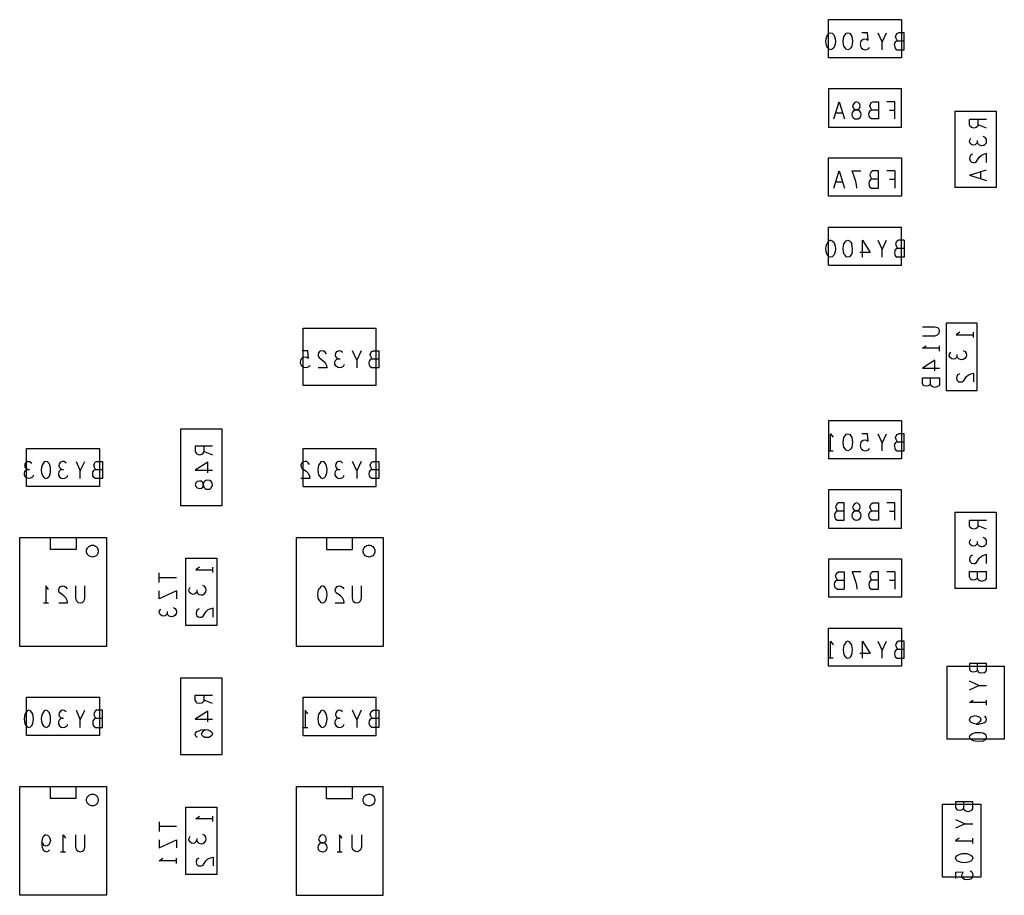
# Model space of a CAD drawing. Extents: x 17.4 to 50.4, y 21.5 to 42.5.
# Tile 4 of 12: x 28.1 to 31.7, y 32.4 to 35.6. Entities that reach past the tile are written whole.
import ezdxf

# ---------------------------------------------------------------- set-up
doc = ezdxf.new("R2010")
doc.units = 0
doc.layers.add('RVP8-TX_D_bassy_art', color=2, linetype='CONTINUOUS')

msp = doc.modelspace()

# ---------------------------------------------------------------- linework, layer by layer
at = {"layer": 'RVP8-TX_D_bassy_art'}
for points in [[(31.311, 35.615), (31.311, 35.477), (31.047, 35.477)], [(31.311, 35.615), (31.047, 35.615)], [(31.047, 35.477), (31.047, 35.615)], [(31.164, 35.536), (31.168, 35.541), (31.173, 35.545), (31.178, 35.546), (31.184, 35.545), (31.191, 35.541), (31.188, 35.568), (31.168, 35.568)], [(31.226, 35.568), (31.241, 35.534)], [(31.241, 35.506), (31.241, 35.534), (31.257, 35.568)], [(31.286, 35.523), (31.287, 35.53), (31.292, 35.537), (31.297, 35.539), (31.321, 35.539)], [(31.297, 35.539), (31.294, 35.542), (31.292, 35.547), (31.29, 35.554), (31.292, 35.56), (31.295, 35.565), (31.3, 35.568)], [(31.321, 35.506), (31.321, 35.568), (31.3, 35.568)], [(31.164, 35.536), (31.162, 35.527), (31.163, 35.519), (31.167, 35.512), (31.172, 35.508), (31.179, 35.506), (31.186, 35.507), (31.192, 35.51)], [(31.192, 35.51), (31.196, 35.515)], [(31.286, 35.523), (31.287, 35.516), (31.29, 35.51), (31.296, 35.506)], [(31.296, 35.506), (31.321, 35.506)], [(31.047, 35.227), (31.311, 35.227), (31.311, 35.365)], [(31.311, 35.365), (31.047, 35.365), (31.047, 35.227)], [(31.067, 35.256), (31.086, 35.318), (31.105, 35.256)], [(31.228, 35.318), (31.228, 35.256), (31.203, 35.256), (31.197, 35.26), (31.194, 35.266), (31.193, 35.273), (31.194, 35.28), (31.199, 35.287), (31.204, 35.289), (31.228, 35.289)], [(31.204, 35.289), (31.201, 35.292), (31.199, 35.297), (31.197, 35.304), (31.199, 35.31), (31.202, 35.315), (31.207, 35.318), (31.228, 35.318)], [(31.287, 35.256), (31.287, 35.318), (31.258, 35.318)], [(31.099, 35.277), (31.074, 35.277)], [(31.268, 35.288), (31.287, 35.288)], [(31.504, 35.284), (31.654, 35.284)], [(31.504, 35.284), (31.504, 35.008)], [(31.619, 35.254), (31.557, 35.254)], [(31.589, 35.235), (31.586, 35.229), (31.581, 35.225), (31.573, 35.223), (31.564, 35.225), (31.56, 35.229), (31.557, 35.235), (31.557, 35.254)], [(31.619, 35.223), (31.589, 35.235), (31.589, 35.254)], [(31.654, 35.284), (31.654, 35.008)], [(31.586, 35.171), (31.583, 35.167), (31.578, 35.163), (31.572, 35.161), (31.566, 35.163), (31.56, 35.167), (31.557, 35.174), (31.558, 35.18), (31.562, 35.187)], [(31.607, 35.16), (31.613, 35.164), (31.618, 35.17), (31.619, 35.176), (31.618, 35.183), (31.614, 35.189), (31.607, 35.193)], [(31.593, 35.161), (31.588, 35.166), (31.586, 35.171), (31.586, 35.178)], [(31.607, 35.16), (31.601, 35.159), (31.593, 35.161)], [(31.311, 35.115), (31.311, 34.977), (31.047, 34.977)], [(31.047, 34.977), (31.047, 35.115), (31.311, 35.115)], [(31.568, 35.129), (31.561, 35.125), (31.558, 35.119), (31.557, 35.113), (31.559, 35.105), (31.564, 35.1), (31.571, 35.099), (31.577, 35.099)], [(31.577, 35.099), (31.582, 35.102), (31.592, 35.118), (31.6, 35.125), (31.61, 35.129)], [(31.619, 35.099), (31.619, 35.131), (31.61, 35.129)], [(31.067, 35.006), (31.086, 35.068), (31.105, 35.006)], [(31.15, 35.006), (31.148, 35.019), (31.146, 35.03), (31.143, 35.041), (31.139, 35.052), (31.133, 35.068), (31.164, 35.068)], [(31.202, 35.065), (31.199, 35.06), (31.197, 35.054), (31.199, 35.047)], [(31.199, 35.047), (31.201, 35.042), (31.204, 35.039), (31.228, 35.039)], [(31.203, 35.006), (31.228, 35.006), (31.228, 35.068), (31.207, 35.068), (31.202, 35.065)], [(31.287, 35.068), (31.258, 35.068)], [(31.287, 35.068), (31.287, 35.006)], [(31.557, 35.053), (31.619, 35.072)], [(31.557, 35.053), (31.619, 35.033)], [(31.598, 35.04), (31.598, 35.065)], [(31.099, 35.027), (31.074, 35.027)], [(31.199, 35.037), (31.194, 35.03), (31.193, 35.023), (31.194, 35.016), (31.197, 35.01)], [(31.197, 35.01), (31.203, 35.006)], [(31.204, 35.039), (31.199, 35.037)], [(31.268, 35.038), (31.287, 35.038)], [(31.654, 35.008), (31.504, 35.008)], [(31.047, 34.727), (31.311, 34.727), (31.311, 34.865)], [(31.047, 34.727), (31.047, 34.865), (31.311, 34.865)], [(31.071, 34.796), (31.072, 34.787), (31.071, 34.777), (31.069, 34.769), (31.066, 34.763), (31.061, 34.758), (31.055, 34.756), (31.049, 34.758), (31.045, 34.763), (31.041, 34.769), (31.039, 34.777), (31.038, 34.787), (31.039, 34.796), (31.041, 34.804)], [(31.055, 34.818), (31.049, 34.816), (31.045, 34.81), (31.041, 34.804)], [(31.055, 34.818), (31.061, 34.816), (31.066, 34.81), (31.069, 34.804)], [(31.069, 34.804), (31.071, 34.796)], [(31.133, 34.777), (31.131, 34.769), (31.128, 34.763), (31.123, 34.758), (31.117, 34.756), (31.111, 34.758), (31.107, 34.763), (31.103, 34.769), (31.101, 34.777), (31.1, 34.787), (31.101, 34.796), (31.103, 34.804)], [(31.103, 34.804), (31.107, 34.81), (31.111, 34.816), (31.117, 34.818), (31.123, 34.816), (31.128, 34.81), (31.131, 34.804)], [(31.133, 34.777), (31.134, 34.787), (31.133, 34.796), (31.131, 34.804)], [(31.17, 34.756), (31.17, 34.818), (31.198, 34.773)], [(31.226, 34.818), (31.241, 34.784)], [(31.241, 34.756), (31.241, 34.784), (31.257, 34.818)], [(31.3, 34.818), (31.295, 34.815), (31.292, 34.81), (31.29, 34.804), (31.292, 34.797), (31.294, 34.792), (31.297, 34.789), (31.321, 34.789)], [(31.321, 34.818), (31.321, 34.756), (31.296, 34.756)], [(31.321, 34.818), (31.3, 34.818)], [(31.198, 34.773), (31.16, 34.773)], [(31.297, 34.789), (31.292, 34.787), (31.287, 34.78), (31.286, 34.773), (31.287, 34.766), (31.29, 34.76), (31.296, 34.756)], [(29.147, 34.5), (29.411, 34.5)], [(29.411, 34.292), (29.147, 34.292), (29.147, 34.5)], [(29.411, 34.292), (29.411, 34.5)], [(31.387, 34.505), (31.432, 34.505), (31.441, 34.502), (31.447, 34.496)], [(31.387, 34.472), (31.432, 34.472), (31.441, 34.475), (31.447, 34.481), (31.449, 34.489), (31.447, 34.496)], [(31.522, 34.485), (31.509, 34.476)], [(31.509, 34.476), (31.571, 34.476)], [(31.571, 34.466), (31.571, 34.485)], [(31.449, 34.427), (31.387, 34.427), (31.4, 34.436)], [(31.449, 34.417), (31.449, 34.436)], [(29.172, 34.365), (29.168, 34.36), (29.162, 34.357), (29.155, 34.356), (29.148, 34.358), (29.143, 34.362), (29.139, 34.369), (29.138, 34.377), (29.14, 34.386), (29.144, 34.391), (29.149, 34.395), (29.154, 34.396), (29.16, 34.395), (29.167, 34.391), (29.164, 34.418), (29.144, 34.418)], [(29.232, 34.407), (29.227, 34.413), (29.222, 34.417), (29.216, 34.418), (29.208, 34.416), (29.203, 34.41), (29.201, 34.404), (29.202, 34.398), (29.205, 34.393), (29.22, 34.382), (29.227, 34.375), (29.232, 34.365), (29.233, 34.356), (29.201, 34.356)], [(29.269, 34.392), (29.265, 34.397), (29.264, 34.403), (29.265, 34.409), (29.269, 34.415), (29.276, 34.418)], [(29.29, 34.412), (29.283, 34.417), (29.276, 34.418)], [(29.341, 34.384), (29.326, 34.418)], [(29.357, 34.418), (29.341, 34.384), (29.341, 34.356)], [(29.421, 34.418), (29.421, 34.356), (29.396, 34.356), (29.39, 34.36), (29.387, 34.366), (29.386, 34.373), (29.387, 34.38), (29.392, 34.387), (29.397, 34.389), (29.421, 34.389)], [(29.397, 34.389), (29.394, 34.392), (29.392, 34.397), (29.39, 34.404), (29.392, 34.41), (29.395, 34.415), (29.4, 34.418), (29.421, 34.418)], [(31.484, 34.4), (31.485, 34.406)], [(31.513, 34.397), (31.51, 34.393), (31.505, 34.389), (31.499, 34.387), (31.493, 34.389), (31.487, 34.393), (31.484, 34.4)], [(31.485, 34.406), (31.489, 34.413)], [(31.534, 34.419), (31.541, 34.415), (31.545, 34.409), (31.546, 34.402), (31.545, 34.396), (31.54, 34.39), (31.534, 34.386), (31.528, 34.385), (31.52, 34.387), (31.515, 34.392), (31.513, 34.397), (31.513, 34.404)], [(29.296, 34.368), (29.292, 34.361), (29.285, 34.357), (29.278, 34.356), (29.272, 34.357), (29.266, 34.362), (29.262, 34.368), (29.262, 34.374), (29.263, 34.381), (29.269, 34.387), (29.274, 34.389)], [(29.269, 34.392), (29.274, 34.389), (29.281, 34.389)], [(31.432, 34.345), (31.432, 34.384), (31.387, 34.355), (31.449, 34.355)], [(31.521, 34.335), (31.514, 34.331), (31.511, 34.325), (31.51, 34.319), (31.512, 34.311), (31.517, 34.306), (31.524, 34.305), (31.53, 34.305), (31.535, 34.308), (31.545, 34.324), (31.553, 34.331), (31.563, 34.335), (31.572, 34.337), (31.572, 34.305)], [(31.416, 34.296), (31.413, 34.293), (31.408, 34.291), (31.401, 34.29), (31.394, 34.291), (31.39, 34.294), (31.387, 34.3), (31.387, 34.32), (31.449, 34.32), (31.449, 34.295)], [(31.449, 34.295), (31.445, 34.29), (31.439, 34.287), (31.432, 34.285), (31.424, 34.287), (31.418, 34.291), (31.416, 34.296), (31.416, 34.32)], [(31.311, 34.165), (31.311, 34.027), (31.047, 34.027)], [(31.311, 34.165), (31.047, 34.165), (31.047, 34.027)], [(31.055, 34.056), (31.055, 34.118), (31.064, 34.105)], [(31.164, 34.086), (31.168, 34.091), (31.173, 34.095), (31.178, 34.096), (31.184, 34.095), (31.191, 34.091), (31.188, 34.118), (31.168, 34.118)], [(31.226, 34.118), (31.241, 34.084)], [(31.241, 34.056), (31.241, 34.084), (31.257, 34.118)], [(31.297, 34.089), (31.294, 34.092), (31.292, 34.097), (31.29, 34.104), (31.292, 34.11), (31.295, 34.115), (31.3, 34.118)], [(31.321, 34.056), (31.321, 34.118), (31.3, 34.118)], [(31.164, 34.086), (31.162, 34.077), (31.163, 34.069), (31.167, 34.062), (31.172, 34.058), (31.179, 34.056), (31.186, 34.057), (31.192, 34.06), (31.196, 34.065)], [(31.286, 34.073), (31.287, 34.08), (31.292, 34.087), (31.297, 34.089), (31.321, 34.089)], [(28.411, 34.065), (28.411, 33.927), (28.147, 33.927)], [(28.147, 33.927), (28.147, 34.065), (28.411, 34.065)], [(28.819, 34.073), (28.757, 34.073), (28.757, 34.054), (28.76, 34.048), (28.764, 34.044)], [(28.764, 34.044), (28.773, 34.042), (28.781, 34.044), (28.786, 34.048), (28.789, 34.054), (28.819, 34.042)], [(28.789, 34.054), (28.789, 34.073)], [(29.147, 33.927), (29.411, 33.927), (29.411, 34.065)], [(29.147, 34.065), (29.411, 34.065)], [(29.147, 33.927), (29.147, 34.065)], [(31.046, 34.056), (31.064, 34.056)], [(31.286, 34.073), (31.287, 34.066), (31.29, 34.06), (31.296, 34.056)], [(31.296, 34.056), (31.321, 34.056)], [(28.152, 34.018), (28.145, 34.015), (28.141, 34.009), (28.14, 34.003), (28.141, 33.997), (28.145, 33.992)], [(28.152, 34.018), (28.159, 34.017), (28.166, 34.012)], [(28.29, 34.012), (28.283, 34.017), (28.276, 34.018), (28.269, 34.015), (28.265, 34.009), (28.264, 34.003), (28.265, 33.997), (28.269, 33.992), (28.274, 33.989), (28.281, 33.989)], [(28.326, 34.018), (28.341, 33.984)], [(28.341, 33.956), (28.341, 33.984), (28.357, 34.018)], [(28.421, 34.018), (28.421, 33.956), (28.396, 33.956), (28.39, 33.96), (28.387, 33.966), (28.386, 33.973), (28.387, 33.98), (28.392, 33.987), (28.397, 33.989), (28.421, 33.989)], [(28.397, 33.989), (28.394, 33.992), (28.392, 33.997), (28.39, 34.004), (28.392, 34.01), (28.395, 34.015), (28.4, 34.018), (28.421, 34.018)], [(28.802, 33.976), (28.802, 34.015), (28.757, 33.986)], [(29.17, 34.007), (29.165, 34.013), (29.16, 34.017), (29.154, 34.018), (29.146, 34.016), (29.141, 34.01), (29.139, 34.004), (29.14, 33.998), (29.143, 33.993), (29.158, 33.982), (29.165, 33.975), (29.17, 33.965), (29.171, 33.956), (29.139, 33.956)], [(29.29, 34.012), (29.283, 34.017), (29.276, 34.018), (29.269, 34.015), (29.265, 34.009), (29.264, 34.003), (29.265, 33.997), (29.269, 33.992), (29.274, 33.989), (29.281, 33.989)], [(29.341, 33.984), (29.326, 34.018)], [(29.357, 34.018), (29.341, 33.984), (29.341, 33.956)], [(29.421, 34.018), (29.421, 33.956), (29.396, 33.956), (29.39, 33.96), (29.387, 33.966), (29.386, 33.973), (29.387, 33.98), (29.392, 33.987), (29.397, 33.989), (29.421, 33.989)], [(29.397, 33.989), (29.394, 33.992), (29.392, 33.997), (29.39, 34.004), (29.392, 34.01), (29.395, 34.015), (29.4, 34.018), (29.421, 34.018)], [(28.145, 33.987), (28.139, 33.981), (28.138, 33.974), (28.138, 33.968), (28.142, 33.962)], [(28.15, 33.989), (28.145, 33.992)], [(28.145, 33.987), (28.15, 33.989)], [(28.15, 33.989), (28.157, 33.989)], [(28.274, 33.989), (28.269, 33.987), (28.263, 33.981), (28.262, 33.974), (28.262, 33.968), (28.266, 33.962), (28.272, 33.957), (28.278, 33.956), (28.285, 33.957), (28.292, 33.961), (28.296, 33.968)], [(28.757, 33.986), (28.819, 33.986)], [(29.274, 33.989), (29.269, 33.987), (29.263, 33.981), (29.262, 33.974), (29.262, 33.968), (29.266, 33.962), (29.272, 33.957), (29.278, 33.956), (29.285, 33.957), (29.292, 33.961), (29.296, 33.968)], [(28.172, 33.968), (28.168, 33.961), (28.161, 33.957), (28.154, 33.956), (28.148, 33.957), (28.142, 33.962)], [(31.047, 33.777), (31.311, 33.777), (31.311, 33.915)], [(31.311, 33.915), (31.047, 33.915), (31.047, 33.777)], [(31.073, 33.81), (31.079, 33.806), (31.104, 33.806), (31.104, 33.868), (31.083, 33.868), (31.078, 33.865), (31.075, 33.86), (31.073, 33.854), (31.075, 33.847), (31.077, 33.842), (31.08, 33.839), (31.104, 33.839)], [(31.228, 33.868), (31.228, 33.806), (31.203, 33.806), (31.197, 33.81), (31.194, 33.816), (31.193, 33.823), (31.194, 33.83), (31.199, 33.837), (31.204, 33.839), (31.228, 33.839)], [(31.204, 33.839), (31.201, 33.842), (31.199, 33.847), (31.197, 33.854), (31.199, 33.86), (31.202, 33.865), (31.207, 33.868), (31.228, 33.868)], [(31.287, 33.806), (31.287, 33.868), (31.258, 33.868)], [(31.08, 33.839), (31.075, 33.837), (31.07, 33.83), (31.069, 33.823), (31.07, 33.816), (31.073, 33.81)], [(31.268, 33.838), (31.287, 33.838)], [(31.504, 33.834), (31.654, 33.834)], [(31.504, 33.834), (31.504, 33.558)], [(31.654, 33.834), (31.654, 33.558)], [(31.619, 33.804), (31.557, 33.804)], [(31.589, 33.785), (31.586, 33.779), (31.581, 33.775), (31.573, 33.773), (31.564, 33.775), (31.56, 33.779), (31.557, 33.785), (31.557, 33.804)], [(31.619, 33.773), (31.589, 33.785), (31.589, 33.804)], [(28.436, 33.743), (28.436, 33.349), (28.122, 33.349)], [(28.122, 33.349), (28.122, 33.743), (28.436, 33.743)], [(28.326, 33.742), (28.326, 33.699), (28.232, 33.699)], [(28.232, 33.742), (28.232, 33.699)], [(29.436, 33.743), (29.436, 33.349), (29.122, 33.349)], [(29.122, 33.743), (29.436, 33.743)], [(29.122, 33.743), (29.122, 33.349)], [(29.232, 33.699), (29.326, 33.699), (29.326, 33.742)], [(29.232, 33.742), (29.232, 33.699)], [(31.586, 33.721), (31.583, 33.717), (31.578, 33.713), (31.572, 33.711), (31.566, 33.713), (31.56, 33.717), (31.557, 33.724), (31.558, 33.73), (31.562, 33.737)], [(31.593, 33.711), (31.588, 33.716), (31.586, 33.721), (31.586, 33.728)], [(31.607, 33.71), (31.613, 33.714), (31.618, 33.72), (31.619, 33.726), (31.618, 33.733), (31.614, 33.739), (31.607, 33.743)], [(31.607, 33.71), (31.601, 33.709), (31.593, 33.711)], [(31.311, 33.665), (31.311, 33.527), (31.047, 33.527)], [(31.047, 33.665), (31.047, 33.527)], [(31.047, 33.665), (31.311, 33.665)], [(31.568, 33.679), (31.561, 33.675), (31.558, 33.669), (31.557, 33.663), (31.559, 33.655), (31.564, 33.65), (31.571, 33.649), (31.577, 33.649), (31.582, 33.652)], [(31.582, 33.652), (31.592, 33.668), (31.6, 33.675), (31.61, 33.679)], [(31.619, 33.649), (31.619, 33.681), (31.61, 33.679)], [(28.772, 33.635), (28.759, 33.626)], [(28.759, 33.626), (28.821, 33.626)], [(28.821, 33.616), (28.821, 33.635)], [(31.075, 33.597), (31.073, 33.604), (31.075, 33.61), (31.078, 33.615), (31.083, 33.618), (31.104, 33.618)], [(31.104, 33.618), (31.104, 33.556)], [(31.164, 33.618), (31.133, 33.618), (31.139, 33.602), (31.143, 33.591)], [(31.228, 33.556), (31.228, 33.618), (31.207, 33.618), (31.202, 33.615), (31.199, 33.61), (31.197, 33.604), (31.199, 33.597)], [(31.287, 33.618), (31.258, 33.618)], [(31.287, 33.618), (31.287, 33.556)], [(31.56, 33.594), (31.557, 33.6), (31.557, 33.62), (31.619, 33.62)], [(31.56, 33.594), (31.564, 33.591), (31.571, 33.59), (31.578, 33.591), (31.583, 33.593), (31.586, 33.596), (31.586, 33.62)], [(31.594, 33.587), (31.602, 33.585), (31.609, 33.587), (31.615, 33.59), (31.619, 33.595), (31.619, 33.62)], [(28.627, 33.58), (28.627, 33.615)], [(28.627, 33.598), (28.689, 33.598)], [(31.079, 33.556), (31.073, 33.56), (31.07, 33.566), (31.069, 33.573), (31.07, 33.58), (31.075, 33.587), (31.08, 33.589), (31.104, 33.589)], [(31.08, 33.589), (31.077, 33.592), (31.075, 33.597)], [(31.143, 33.591), (31.146, 33.58), (31.148, 33.569), (31.15, 33.556)], [(31.204, 33.589), (31.199, 33.587), (31.194, 33.58), (31.193, 33.573), (31.194, 33.566)], [(31.228, 33.589), (31.204, 33.589), (31.201, 33.592), (31.199, 33.597)], [(31.268, 33.588), (31.287, 33.588)], [(31.586, 33.596), (31.588, 33.591), (31.594, 33.587)], [(28.217, 33.568), (28.217, 33.506)], [(28.226, 33.555), (28.217, 33.568)], [(28.263, 33.506), (28.295, 33.506), (28.294, 33.515), (28.289, 33.525), (28.282, 33.532), (28.267, 33.543), (28.264, 33.548), (28.263, 33.554), (28.265, 33.56), (28.27, 33.566), (28.278, 33.568), (28.284, 33.567), (28.289, 33.563), (28.294, 33.557)], [(28.324, 33.568), (28.324, 33.523), (28.327, 33.514)], [(28.327, 33.514), (28.334, 33.508), (28.341, 33.506), (28.349, 33.508), (28.355, 33.514), (28.358, 33.523), (28.358, 33.568)], [(28.689, 33.55), (28.627, 33.521), (28.627, 33.55)], [(28.689, 33.55), (28.689, 33.521)], [(28.763, 33.547), (28.76, 33.543), (28.755, 33.539), (28.749, 33.537), (28.743, 33.539), (28.737, 33.543), (28.734, 33.55), (28.735, 33.556), (28.739, 33.563)], [(28.763, 33.554), (28.763, 33.547), (28.765, 33.542), (28.77, 33.537), (28.778, 33.535), (28.784, 33.536), (28.79, 33.54)], [(28.79, 33.54), (28.795, 33.546), (28.796, 33.552), (28.795, 33.559), (28.791, 33.565), (28.784, 33.569)], [(29.203, 33.519), (29.201, 33.527), (29.2, 33.537), (29.201, 33.546), (29.203, 33.554), (29.207, 33.56)], [(29.217, 33.506), (29.223, 33.508), (29.228, 33.513), (29.231, 33.519), (29.233, 33.527), (29.234, 33.537), (29.233, 33.546), (29.231, 33.554), (29.228, 33.56), (29.223, 33.566), (29.217, 33.568), (29.211, 33.566), (29.207, 33.56)], [(29.263, 33.506), (29.295, 33.506), (29.294, 33.515), (29.289, 33.525), (29.282, 33.532), (29.267, 33.543), (29.264, 33.548), (29.263, 33.554), (29.265, 33.56), (29.27, 33.566), (29.278, 33.568), (29.284, 33.567), (29.289, 33.563), (29.294, 33.557)], [(29.324, 33.568), (29.324, 33.523), (29.327, 33.514), (29.334, 33.508), (29.341, 33.506), (29.349, 33.508), (29.355, 33.514), (29.358, 33.523), (29.358, 33.568)], [(31.079, 33.556), (31.104, 33.556)], [(31.194, 33.566), (31.197, 33.56), (31.203, 33.556), (31.228, 33.556)], [(31.654, 33.558), (31.504, 33.558)], [(29.203, 33.519), (29.207, 33.513), (29.211, 33.508), (29.217, 33.506)], [(28.208, 33.506), (28.226, 33.506)], [(28.656, 33.468), (28.653, 33.464), (28.648, 33.46), (28.642, 33.458), (28.636, 33.46), (28.63, 33.464), (28.627, 33.471), (28.628, 33.477), (28.632, 33.484)], [(28.689, 33.473), (28.688, 33.467), (28.683, 33.461), (28.677, 33.457), (28.671, 33.456), (28.663, 33.458), (28.658, 33.463), (28.656, 33.468), (28.656, 33.475)], [(28.677, 33.49), (28.684, 33.486), (28.688, 33.48), (28.689, 33.473)], [(28.771, 33.485), (28.764, 33.481), (28.761, 33.475), (28.76, 33.469), (28.762, 33.461), (28.767, 33.456), (28.774, 33.455), (28.78, 33.455), (28.785, 33.458), (28.795, 33.474)], [(28.822, 33.455), (28.822, 33.487), (28.813, 33.485), (28.803, 33.481), (28.795, 33.474)], [(31.047, 33.277), (31.047, 33.415), (31.311, 33.415)], [(31.311, 33.415), (31.311, 33.277)], [(31.055, 33.306), (31.055, 33.368), (31.064, 33.355)], [(31.17, 33.306), (31.17, 33.368), (31.198, 33.323)], [(31.226, 33.368), (31.241, 33.334)], [(31.241, 33.306), (31.241, 33.334), (31.257, 33.368)], [(31.3, 33.368), (31.295, 33.365), (31.292, 33.36), (31.29, 33.354), (31.292, 33.347), (31.294, 33.342), (31.297, 33.339), (31.321, 33.339)], [(31.321, 33.306), (31.321, 33.368), (31.3, 33.368)], [(31.297, 33.339), (31.292, 33.337), (31.287, 33.33), (31.286, 33.323), (31.287, 33.316), (31.29, 33.31), (31.296, 33.306)], [(31.064, 33.306), (31.046, 33.306)], [(31.198, 33.323), (31.16, 33.323)], [(31.296, 33.306), (31.321, 33.306)], [(31.311, 33.277), (31.047, 33.277)], [(31.683, 33.278), (31.683, 33.014), (31.475, 33.014)], [(31.475, 33.278), (31.683, 33.278)], [(31.475, 33.278), (31.475, 33.014)], [(31.619, 33.287), (31.557, 33.287)], [(31.557, 33.287), (31.557, 33.267), (31.56, 33.261), (31.564, 33.258), (31.571, 33.257), (31.578, 33.258)], [(31.578, 33.258), (31.583, 33.26), (31.586, 33.263), (31.586, 33.287)], [(31.586, 33.263), (31.588, 33.258), (31.594, 33.254)], [(31.609, 33.254), (31.615, 33.257), (31.619, 33.262), (31.619, 33.287)], [(31.609, 33.254), (31.602, 33.252), (31.594, 33.254)], [(31.591, 33.208), (31.557, 33.223)], [(31.557, 33.192), (31.591, 33.208)], [(31.591, 33.208), (31.619, 33.208)], [(28.411, 33.165), (28.411, 33.027), (28.147, 33.027)], [(28.147, 33.165), (28.411, 33.165)], [(28.147, 33.027), (28.147, 33.165)], [(28.789, 33.154), (28.786, 33.148), (28.781, 33.144), (28.773, 33.142), (28.764, 33.144), (28.76, 33.148), (28.757, 33.154), (28.757, 33.173), (28.819, 33.173)], [(28.819, 33.142), (28.789, 33.154), (28.789, 33.173)], [(29.147, 33.027), (29.411, 33.027), (29.411, 33.165)], [(29.147, 33.165), (29.411, 33.165)], [(29.147, 33.027), (29.147, 33.165)], [(31.557, 33.146), (31.57, 33.155)], [(31.619, 33.136), (31.619, 33.155)], [(28.223, 33.116), (28.217, 33.118), (28.211, 33.116), (28.207, 33.11), (28.203, 33.104), (28.201, 33.096), (28.2, 33.087), (28.201, 33.077), (28.203, 33.069), (28.207, 33.063), (28.211, 33.058)], [(28.29, 33.112), (28.283, 33.117), (28.276, 33.118), (28.269, 33.115), (28.265, 33.109), (28.264, 33.103)], [(28.326, 33.118), (28.341, 33.084)], [(28.341, 33.056), (28.341, 33.084), (28.357, 33.118)], [(28.386, 33.073), (28.387, 33.066), (28.39, 33.06), (28.396, 33.056), (28.421, 33.056), (28.421, 33.118), (28.4, 33.118), (28.395, 33.115), (28.392, 33.11), (28.39, 33.104), (28.392, 33.097), (28.394, 33.092), (28.397, 33.089), (28.421, 33.089)], [(29.164, 33.105), (29.155, 33.118), (29.155, 33.056)], [(29.29, 33.112), (29.283, 33.117), (29.276, 33.118), (29.269, 33.115), (29.265, 33.109), (29.264, 33.103), (29.265, 33.097), (29.269, 33.092), (29.274, 33.089), (29.281, 33.089)], [(29.341, 33.084), (29.326, 33.118)], [(29.357, 33.118), (29.341, 33.084), (29.341, 33.056)], [(29.421, 33.118), (29.421, 33.056), (29.396, 33.056), (29.39, 33.06), (29.387, 33.066), (29.386, 33.073), (29.387, 33.08), (29.392, 33.087), (29.397, 33.089), (29.421, 33.089)], [(29.397, 33.089), (29.394, 33.092), (29.392, 33.097), (29.39, 33.104), (29.392, 33.11), (29.395, 33.115), (29.4, 33.118), (29.421, 33.118)], [(31.619, 33.146), (31.557, 33.146)], [(28.217, 33.056), (28.223, 33.058), (28.228, 33.063), (28.231, 33.069), (28.233, 33.077), (28.234, 33.087), (28.233, 33.096), (28.231, 33.104), (28.228, 33.11), (28.223, 33.116)], [(28.274, 33.089), (28.269, 33.087), (28.263, 33.081), (28.262, 33.074), (28.262, 33.068), (28.266, 33.062), (28.272, 33.057), (28.278, 33.056), (28.285, 33.057), (28.292, 33.061), (28.296, 33.068)], [(28.264, 33.103), (28.265, 33.097), (28.269, 33.092), (28.274, 33.089), (28.281, 33.089)], [(28.397, 33.089), (28.392, 33.087), (28.387, 33.08), (28.386, 33.073)], [(28.802, 33.076), (28.802, 33.115), (28.757, 33.086), (28.819, 33.086)], [(29.274, 33.089), (29.269, 33.087), (29.263, 33.081), (29.262, 33.074), (29.262, 33.068), (29.266, 33.062), (29.272, 33.057), (29.278, 33.056), (29.285, 33.057), (29.292, 33.061), (29.296, 33.068)], [(31.581, 33.068), (31.572, 33.07), (31.563, 33.074), (31.559, 33.078), (31.557, 33.084), (31.559, 33.09), (31.563, 33.094), (31.57, 33.097), (31.578, 33.099), (31.585, 33.097), (31.592, 33.094)], [(31.592, 33.094), (31.597, 33.089), (31.598, 33.084), (31.595, 33.077), (31.59, 33.073), (31.581, 33.068), (31.592, 33.068)], [(31.602, 33.07), (31.611, 33.074), (31.617, 33.079), (31.619, 33.085), (31.617, 33.091), (31.612, 33.097)], [(28.217, 33.056), (28.211, 33.058)], [(28.759, 33.024), (28.757, 33.03), (28.758, 33.035), (28.763, 33.041), (28.771, 33.044), (28.778, 33.047), (28.791, 33.048), (28.802, 33.047), (28.811, 33.044), (28.817, 33.039), (28.819, 33.033), (28.817, 33.027), (28.812, 33.023), (28.806, 33.02), (28.8, 33.019), (28.792, 33.02), (28.786, 33.023), (28.782, 33.027), (28.78, 33.032), (28.782, 33.038), (28.786, 33.043), (28.793, 33.048)], [(29.146, 33.056), (29.164, 33.056)], [(31.602, 33.07), (31.592, 33.068)], [(28.759, 33.024), (28.764, 33.021)], [(31.598, 33.006), (31.588, 33.005), (31.579, 33.006), (31.571, 33.008), (31.564, 33.011), (31.559, 33.015), (31.557, 33.022), (31.559, 33.028), (31.564, 33.032), (31.571, 33.035), (31.579, 33.038), (31.588, 33.038)], [(31.588, 33.038), (31.598, 33.038), (31.606, 33.035)], [(31.598, 33.006), (31.606, 33.008), (31.612, 33.011), (31.617, 33.015), (31.619, 33.022), (31.617, 33.028), (31.612, 33.032), (31.606, 33.035)], [(28.436, 32.843), (28.436, 32.449), (28.122, 32.449)], [(28.122, 32.449), (28.122, 32.843), (28.436, 32.843)], [(28.232, 32.842), (28.232, 32.799)], [(28.326, 32.799), (28.326, 32.842)], [(29.122, 32.449), (29.436, 32.449), (29.436, 32.843)], [(29.122, 32.843), (29.436, 32.843)], [(29.122, 32.843), (29.122, 32.449)], [(29.232, 32.799), (29.326, 32.799), (29.326, 32.842)], [(29.232, 32.799), (29.232, 32.842)], [(28.326, 32.799), (28.232, 32.799)], [(31.536, 32.787), (31.536, 32.763)], [(28.821, 32.726), (28.759, 32.726), (28.772, 32.735)], [(28.821, 32.716), (28.821, 32.735)], [(28.627, 32.715), (28.627, 32.68)], [(28.689, 32.698), (28.627, 32.698)], [(31.507, 32.723), (31.541, 32.708), (31.569, 32.708)], [(31.541, 32.708), (31.507, 32.692)], [(28.217, 32.668), (28.223, 32.666), (28.228, 32.661), (28.231, 32.655), (28.233, 32.647), (28.231, 32.64), (28.227, 32.632), (28.223, 32.628), (28.217, 32.627), (28.211, 32.629), (28.207, 32.635), (28.202, 32.644), (28.202, 32.632), (28.203, 32.623), (28.207, 32.614), (28.213, 32.608), (28.219, 32.606), (28.225, 32.608), (28.23, 32.613)], [(28.217, 32.668), (28.212, 32.666), (28.207, 32.661), (28.203, 32.653), (28.202, 32.644)], [(28.279, 32.606), (28.279, 32.668), (28.288, 32.655)], [(28.324, 32.668), (28.324, 32.623), (28.327, 32.614)], [(28.327, 32.614), (28.334, 32.608), (28.341, 32.606), (28.349, 32.608), (28.355, 32.614), (28.358, 32.623), (28.358, 32.668)], [(28.737, 32.643), (28.734, 32.65), (28.735, 32.656), (28.739, 32.663)], [(28.737, 32.643), (28.743, 32.639), (28.749, 32.637), (28.755, 32.639), (28.76, 32.643), (28.763, 32.647), (28.765, 32.642), (28.77, 32.637), (28.778, 32.635), (28.784, 32.636), (28.79, 32.64), (28.795, 32.646), (28.796, 32.652), (28.795, 32.659), (28.791, 32.665), (28.784, 32.669)], [(29.288, 32.655), (29.279, 32.668), (29.279, 32.606)], [(29.358, 32.668), (29.358, 32.623), (29.355, 32.614), (29.349, 32.608), (29.341, 32.606), (29.334, 32.608), (29.327, 32.614), (29.324, 32.623), (29.324, 32.668)], [(31.52, 32.655), (31.507, 32.646), (31.569, 32.646)], [(31.569, 32.636), (31.569, 32.655)], [(28.627, 32.621), (28.689, 32.65), (28.689, 32.621)], [(28.627, 32.65), (28.627, 32.621)], [(28.763, 32.654), (28.763, 32.647)], [(28.27, 32.606), (28.288, 32.606)], [(28.761, 32.575), (28.76, 32.569), (28.762, 32.561), (28.767, 32.556), (28.774, 32.555), (28.78, 32.555), (28.785, 32.558), (28.795, 32.574), (28.803, 32.581), (28.813, 32.585), (28.822, 32.587), (28.822, 32.555)], [(28.761, 32.575), (28.764, 32.581), (28.771, 32.585)], [(29.27, 32.606), (29.288, 32.606)], [(28.689, 32.574), (28.627, 32.574), (28.64, 32.583)], [(28.689, 32.564), (28.689, 32.583)], [(31.56, 32.538), (31.565, 32.534), (31.568, 32.529), (31.569, 32.522), (31.567, 32.515), (31.563, 32.509), (31.556, 32.506), (31.548, 32.505), (31.539, 32.506), (31.534, 32.51), (31.53, 32.515), (31.529, 32.521), (31.53, 32.526), (31.534, 32.533), (31.507, 32.531), (31.507, 32.51)]]:
    msp.add_lwpolyline(points, dxfattribs=at)
for points in [[(31.055, 35.568), (31.061, 35.566), (31.066, 35.56), (31.069, 35.554), (31.071, 35.546), (31.072, 35.537), (31.071, 35.527), (31.069, 35.519), (31.066, 35.513), (31.061, 35.508), (31.055, 35.506), (31.049, 35.508), (31.045, 35.513), (31.041, 35.519), (31.039, 35.527), (31.038, 35.537), (31.039, 35.546), (31.041, 35.554), (31.045, 35.56), (31.049, 35.566), (31.055, 35.568)], [(31.103, 35.554), (31.107, 35.56), (31.111, 35.566), (31.117, 35.568), (31.123, 35.566), (31.128, 35.56), (31.131, 35.554), (31.133, 35.546), (31.134, 35.537), (31.133, 35.527), (31.131, 35.519), (31.128, 35.513), (31.123, 35.508), (31.117, 35.506), (31.111, 35.508), (31.107, 35.513), (31.103, 35.519), (31.101, 35.527), (31.1, 35.537), (31.101, 35.546), (31.103, 35.554)], [(31.131, 35.272), (31.133, 35.265), (31.137, 35.26), (31.143, 35.257), (31.148, 35.256), (31.154, 35.257), (31.16, 35.26), (31.164, 35.265), (31.165, 35.272), (31.164, 35.279), (31.159, 35.286), (31.152, 35.289), (31.157, 35.291), (31.161, 35.296), (31.162, 35.303), (31.16, 35.31), (31.154, 35.316), (31.148, 35.318), (31.142, 35.316), (31.137, 35.31), (31.134, 35.303), (31.136, 35.296), (31.14, 35.291), (31.144, 35.289), (31.152, 35.289), (31.144, 35.289), (31.138, 35.286), (31.133, 35.279), (31.131, 35.272)], [(31.585, 34.274), (31.585, 34.518), (31.473, 34.518), (31.473, 34.274), (31.585, 34.274)], [(28.704, 33.858), (28.854, 33.858), (28.854, 34.134), (28.704, 34.134), (28.704, 33.858)], [(31.101, 34.096), (31.103, 34.104), (31.107, 34.11), (31.111, 34.116), (31.117, 34.118), (31.123, 34.116), (31.128, 34.11), (31.131, 34.104), (31.133, 34.096), (31.134, 34.087), (31.133, 34.077), (31.131, 34.069), (31.128, 34.063), (31.123, 34.058), (31.117, 34.056), (31.111, 34.058), (31.107, 34.063), (31.103, 34.069), (31.101, 34.077), (31.1, 34.087), (31.101, 34.096)], [(28.233, 33.977), (28.234, 33.987), (28.233, 33.996), (28.231, 34.004), (28.228, 34.01), (28.223, 34.016), (28.217, 34.018), (28.211, 34.016), (28.207, 34.01), (28.203, 34.004), (28.201, 33.996), (28.2, 33.987), (28.201, 33.977), (28.203, 33.969), (28.207, 33.963), (28.211, 33.958), (28.217, 33.956), (28.223, 33.958), (28.228, 33.963), (28.231, 33.969), (28.233, 33.977)], [(29.233, 33.977), (29.234, 33.987), (29.233, 33.996), (29.231, 34.004), (29.228, 34.01), (29.223, 34.016), (29.217, 34.018), (29.211, 34.016), (29.207, 34.01), (29.203, 34.004), (29.201, 33.996), (29.2, 33.987), (29.201, 33.977), (29.203, 33.969), (29.207, 33.963), (29.211, 33.958), (29.217, 33.956), (29.223, 33.958), (29.228, 33.963), (29.231, 33.969), (29.233, 33.977)], [(28.764, 33.922), (28.772, 33.92), (28.779, 33.921), (28.784, 33.925), (28.786, 33.93), (28.789, 33.923), (28.795, 33.918), (28.803, 33.917), (28.81, 33.918), (28.815, 33.922), (28.818, 33.928), (28.819, 33.934), (28.818, 33.939), (28.815, 33.945), (28.81, 33.949), (28.803, 33.95), (28.795, 33.949), (28.789, 33.944), (28.786, 33.937), (28.786, 33.93), (28.786, 33.937), (28.784, 33.942), (28.779, 33.946), (28.772, 33.947), (28.764, 33.945), (28.759, 33.94), (28.757, 33.934), (28.759, 33.927), (28.764, 33.922)], [(31.131, 33.822), (31.133, 33.815), (31.137, 33.81), (31.143, 33.807), (31.148, 33.806), (31.154, 33.807), (31.16, 33.81), (31.164, 33.815), (31.165, 33.822), (31.164, 33.829), (31.159, 33.836), (31.152, 33.839), (31.157, 33.841), (31.161, 33.846), (31.162, 33.853), (31.16, 33.86), (31.154, 33.866), (31.148, 33.868), (31.142, 33.866), (31.137, 33.86), (31.134, 33.853), (31.136, 33.846), (31.14, 33.841), (31.144, 33.839), (31.152, 33.839), (31.144, 33.839), (31.138, 33.836), (31.133, 33.829), (31.131, 33.822)], [(28.406, 33.694), (28.406, 33.69), (28.405, 33.686), (28.404, 33.683), (28.402, 33.68), (28.399, 33.677), (28.396, 33.675), (28.393, 33.674), (28.389, 33.673), (28.385, 33.672), (28.382, 33.673), (28.378, 33.674), (28.375, 33.675), (28.372, 33.677), (28.369, 33.68), (28.367, 33.683), (28.365, 33.686), (28.364, 33.69), (28.364, 33.694), (28.364, 33.697), (28.365, 33.701), (28.367, 33.704), (28.369, 33.707), (28.372, 33.71), (28.375, 33.712), (28.378, 33.714), (28.382, 33.715), (28.385, 33.715), (28.389, 33.715), (28.393, 33.714), (28.396, 33.712), (28.399, 33.71), (28.402, 33.707), (28.404, 33.704), (28.405, 33.701), (28.406, 33.697), (28.406, 33.694)], [(29.406, 33.694), (29.406, 33.69), (29.405, 33.686), (29.404, 33.683), (29.402, 33.68), (29.399, 33.677), (29.396, 33.675), (29.393, 33.674), (29.389, 33.673), (29.385, 33.672), (29.382, 33.673), (29.378, 33.674), (29.375, 33.675), (29.372, 33.677), (29.369, 33.68), (29.367, 33.683), (29.365, 33.686), (29.364, 33.69), (29.364, 33.694), (29.364, 33.697), (29.365, 33.701), (29.367, 33.704), (29.369, 33.707), (29.372, 33.71), (29.375, 33.712), (29.378, 33.714), (29.382, 33.715), (29.385, 33.715), (29.389, 33.715), (29.393, 33.714), (29.396, 33.712), (29.399, 33.71), (29.402, 33.707), (29.404, 33.704), (29.405, 33.701), (29.406, 33.697), (29.406, 33.694)], [(28.835, 33.668), (28.835, 33.424), (28.723, 33.424), (28.723, 33.668), (28.835, 33.668)], [(31.133, 33.327), (31.134, 33.337), (31.133, 33.346), (31.131, 33.354), (31.128, 33.36), (31.123, 33.366), (31.117, 33.368), (31.111, 33.366), (31.107, 33.36), (31.103, 33.354), (31.101, 33.346), (31.1, 33.337), (31.101, 33.327), (31.103, 33.319), (31.107, 33.313), (31.111, 33.308), (31.117, 33.306), (31.123, 33.308), (31.128, 33.313), (31.131, 33.319), (31.133, 33.327)], [(28.704, 32.958), (28.854, 32.958), (28.854, 33.234), (28.704, 33.234), (28.704, 32.958)], [(28.169, 33.069), (28.171, 33.077), (28.172, 33.087), (28.171, 33.096), (28.169, 33.104), (28.166, 33.11), (28.161, 33.116), (28.155, 33.118), (28.149, 33.116), (28.145, 33.11), (28.141, 33.104), (28.139, 33.096), (28.138, 33.087), (28.139, 33.077), (28.141, 33.069), (28.145, 33.063), (28.149, 33.058), (28.155, 33.056), (28.161, 33.058), (28.166, 33.063), (28.169, 33.069)], [(29.233, 33.077), (29.234, 33.087), (29.233, 33.096), (29.231, 33.104), (29.228, 33.11), (29.223, 33.116), (29.217, 33.118), (29.211, 33.116), (29.207, 33.11), (29.203, 33.104), (29.201, 33.096), (29.2, 33.087), (29.201, 33.077), (29.203, 33.069), (29.207, 33.063), (29.211, 33.058), (29.217, 33.056), (29.223, 33.058), (29.228, 33.063), (29.231, 33.069), (29.233, 33.077)], [(28.406, 32.794), (28.406, 32.79), (28.405, 32.786), (28.404, 32.783), (28.402, 32.78), (28.399, 32.777), (28.396, 32.775), (28.393, 32.774), (28.389, 32.773), (28.385, 32.772), (28.382, 32.773), (28.378, 32.774), (28.375, 32.775), (28.372, 32.777), (28.369, 32.78), (28.367, 32.783), (28.365, 32.786), (28.364, 32.79), (28.364, 32.794), (28.364, 32.797), (28.365, 32.801), (28.367, 32.804), (28.369, 32.807), (28.372, 32.81), (28.375, 32.812), (28.378, 32.814), (28.382, 32.815), (28.385, 32.815), (28.389, 32.815), (28.393, 32.814), (28.396, 32.812), (28.399, 32.81), (28.402, 32.807), (28.404, 32.804), (28.405, 32.801), (28.406, 32.797), (28.406, 32.794)], [(29.406, 32.794), (29.406, 32.79), (29.405, 32.786), (29.404, 32.783), (29.402, 32.78), (29.399, 32.777), (29.396, 32.775), (29.393, 32.774), (29.389, 32.773), (29.385, 32.772), (29.382, 32.773), (29.378, 32.774), (29.375, 32.775), (29.372, 32.777), (29.369, 32.78), (29.367, 32.783), (29.365, 32.786), (29.364, 32.79), (29.364, 32.794), (29.364, 32.797), (29.365, 32.801), (29.367, 32.804), (29.369, 32.807), (29.372, 32.81), (29.375, 32.812), (29.378, 32.814), (29.382, 32.815), (29.385, 32.815), (29.389, 32.815), (29.393, 32.814), (29.396, 32.812), (29.399, 32.81), (29.402, 32.807), (29.404, 32.804), (29.405, 32.801), (29.406, 32.797), (29.406, 32.794)], [(28.835, 32.768), (28.835, 32.524), (28.723, 32.524), (28.723, 32.768), (28.835, 32.768)], [(31.46, 32.514), (31.46, 32.778), (31.598, 32.778), (31.598, 32.514), (31.46, 32.514)], [(31.507, 32.787), (31.507, 32.767), (31.51, 32.761), (31.514, 32.758), (31.521, 32.757), (31.528, 32.758), (31.533, 32.76), (31.536, 32.763), (31.538, 32.758), (31.544, 32.754), (31.552, 32.752), (31.559, 32.754), (31.565, 32.757), (31.569, 32.762), (31.569, 32.787), (31.507, 32.787)], [(29.233, 32.615), (29.234, 32.622), (29.233, 32.629), (29.228, 32.636), (29.221, 32.639), (29.226, 32.641), (29.23, 32.646), (29.231, 32.653), (29.229, 32.66), (29.223, 32.666), (29.217, 32.668), (29.211, 32.666), (29.206, 32.66), (29.203, 32.653), (29.205, 32.646), (29.209, 32.641), (29.213, 32.639), (29.221, 32.639), (29.213, 32.639), (29.207, 32.636), (29.202, 32.629), (29.2, 32.622), (29.202, 32.615), (29.206, 32.61), (29.212, 32.607), (29.217, 32.606), (29.223, 32.607), (29.229, 32.61), (29.233, 32.615)], [(31.556, 32.597), (31.562, 32.594), (31.567, 32.59), (31.569, 32.584), (31.567, 32.577), (31.562, 32.573), (31.556, 32.57), (31.548, 32.568), (31.538, 32.567), (31.529, 32.568), (31.521, 32.57), (31.514, 32.573), (31.509, 32.577), (31.507, 32.584), (31.509, 32.59), (31.514, 32.594), (31.521, 32.597), (31.529, 32.6), (31.538, 32.6), (31.548, 32.6), (31.556, 32.597)]]:
    msp.add_lwpolyline(points, close=True, dxfattribs=at)

doc.saveas('drawing.dxf')
